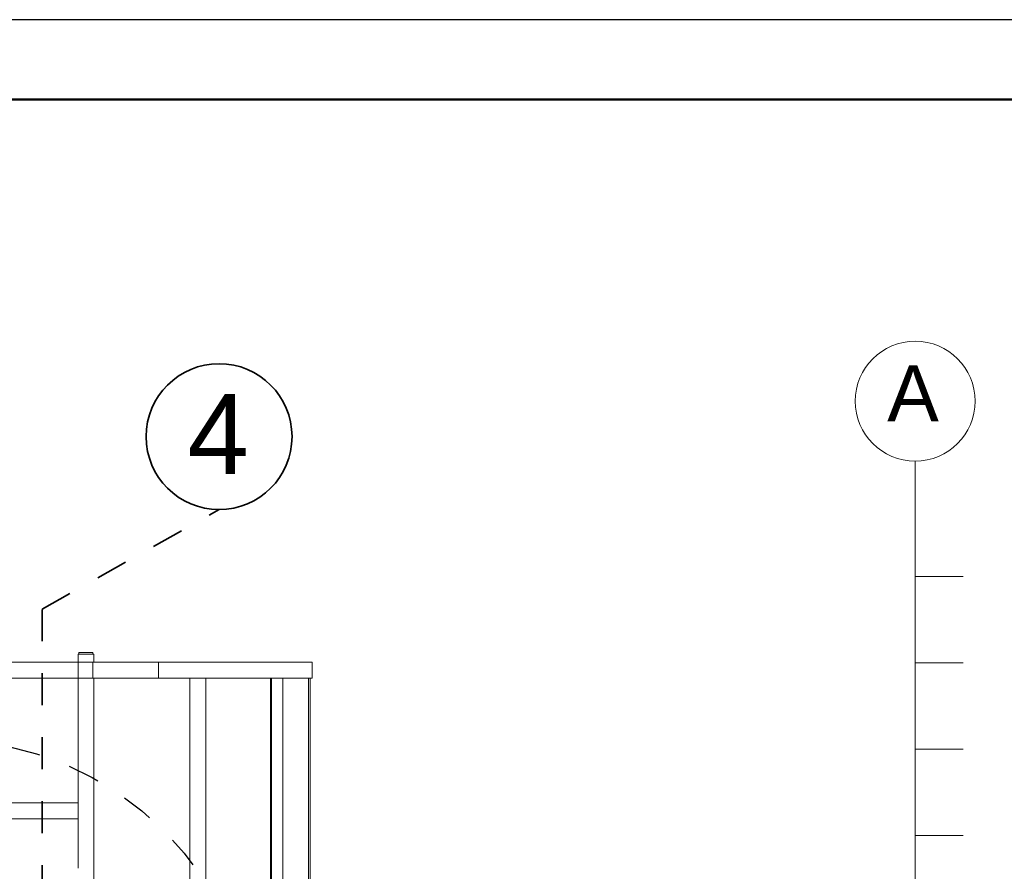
# Model space of a CAD drawing. Header units: metres. Extents: x 1316.5 to 1415.3, y -94.1 to -52.
# Tile 194 of 256: x 1361.4 to 1364.5, y -54.7 to -52. Entities that reach past the tile are written whole.
import ezdxf

# ---------------------------------------------------------------- set-up
doc = ezdxf.new("R2010")
doc.units = ezdxf.units.M
doc.linetypes.add('AUSGEZOGEN', pattern=[0])
doc.linetypes.add('STRICHPUNKT2_S5', pattern=[0.1, 0.07, -0.01, 0.01, -0.01])
for name, color, linetype, lineweight in [('XR$10$Legende', 4, 'AUSGEZOGEN', 13), ('XR$11$Achsen', 4, 'AUSGEZOGEN', 13), ('XR$11$Wand', 1, 'AUSGEZOGEN', 50), ('XR$12$Achsen', 4, 'AUSGEZOGEN', 13), ('XR$12$DETAIL', 7, 'AUSGEZOGEN', 25), ('XR$12$Text 1_100', 3, 'AUSGEZOGEN', 18)]:
    doc.layers.add(name, color=color, linetype=linetype, lineweight=lineweight)
doc.styles.add('ARIAL', font='arial.ttf')

msp = doc.modelspace()

# ---------------------------------------------------------------- linework, layer by layer
at = {"layer": 'XR$10$Legende', "color": 6, "linetype": 'AUSGEZOGEN', "lineweight": 25, "transparency": 33554687}
msp.add_lwpolyline([(1338.7277, -94.0931), (1398.1777, -94.0931), (1398.1777, -52.0431), (1338.7277, -52.0431), (1338.7277, -94.0931)], close=True, dxfattribs=at)
at = {"layer": 'XR$10$Legende', "color": 1, "linetype": 'AUSGEZOGEN', "lineweight": 50, "transparency": 33554687}
msp.add_lwpolyline([(1339.7277, -93.8431), (1397.9277, -93.8431), (1397.9277, -52.2931), (1339.7277, -52.2931), (1339.7277, -93.8431)], close=True, dxfattribs=at)
at = {"layer": 'XR$11$Achsen', "color": 35, "linetype": 'STRICHPUNKT2_S5', "lineweight": 35, "transparency": 33554687}
for p, q in [((1361.4801, -53.8867), (1362.0341, -53.5756)), ((1361.4801, -53.8877), (1361.4801, -65.3381))]:
    msp.add_line(p, q, dxfattribs=at)
at = {"layer": 'XR$11$Wand', "color": 52, "linetype": 'AUSGEZOGEN', "lineweight": 13, "transparency": 33554687}
for p, q in [((1361.5933, -54.0279), (1361.6416, -54.0279)), ((1361.5933, -54.0279), (1361.5933, -54.0589)), ((1361.6395, -54.0229), (1361.5955, -54.0229)), ((1361.5955, -54.0229), (1361.5955, -54.0279)), ((1361.6395, -54.0229), (1361.6395, -54.0279)), ((1361.6416, -54.0279), (1361.6416, -54.0529)), ((1361.6393, -54.0529), (1360.8033, -54.0529)), ((1361.5933, -54.0969), (1361.5933, -54.0589)), ((1361.6393, -54.0529), (1361.8447, -54.0529)), ((1361.6393, -54.0529), (1361.6393, -54.1029)), ((1361.8447, -54.0529), (1362.325, -54.0529)), ((1361.8447, -54.0529), (1361.8447, -54.1029)), ((1362.325, -54.1029), (1362.325, -54.0529)), ((1361.6393, -54.1029), (1360.8033, -54.1029)), ((1361.5933, -54.0969), (1361.5933, -54.6971)), ((1361.6393, -54.1029), (1361.8447, -54.1029)), ((1361.6416, -54.1029), (1361.6416, -55.52)), ((1361.8447, -54.1029), (1362.325, -54.1029)), ((1361.9425, -55.52), (1361.9425, -54.1029)), ((1361.9925, -55.52), (1361.9925, -54.1029)), ((1362.1949, -55.52), (1362.1949, -54.1029)), ((1362.1984, -55.52), (1362.1984, -54.1029)), ((1362.2338, -55.52), (1362.2338, -54.1029)), ((1362.3141, -55.52), (1362.3141, -54.1029)), ((1362.3191, -55.52), (1362.3191, -54.1029)), ((1361.5933, -54.4929), (1360.8533, -54.4929)), ((1361.5933, -54.5429), (1360.8533, -54.5429))]:
    msp.add_line(p, q, dxfattribs=at)
at = {"layer": 'XR$12$Achsen', "color": 35, "linetype": 'AUSGEZOGEN', "lineweight": 35, "transparency": 33554687}
msp.add_circle((1362.0341, -53.3474), 0.2282, dxfattribs=at)
at = {"layer": 'XR$12$DETAIL', "color": 3, "linetype": 'STRICHPUNKT2_S5', "lineweight": 25, "transparency": 33554687}
msp.add_circle((1361.1722, -55.2709), 0.9754, dxfattribs=at)
at = {"layer": 'XR$12$Text 1_100', "color": 7, "linetype": 'AUSGEZOGEN', "lineweight": 18, "transparency": 33554687}
for p, q in [((1364.2124, -53.4239), (1364.2124, -56.2112)), ((1364.2124, -53.7847), (1364.3624, -53.7847)), ((1364.2124, -54.0547), (1364.3624, -54.0547)), ((1364.2124, -54.3247), (1364.3624, -54.3247)), ((1364.2124, -54.5947), (1364.3624, -54.5947))]:
    msp.add_line(p, q, dxfattribs=at)
msp.add_circle((1364.2124, -53.2364), 0.1875, dxfattribs=at)

# ---------------------------------------------------------------- texts
at = {"layer": 'XR$12$Achsen', "color": 35, "linetype": 'AUSGEZOGEN', "lineweight": 35, "transparency": 33554687, "insert": (1361.9351, -53.4644), "char_height": 0.25, "width": 0.319622, "attachment_point": 7, "style": 'ARIAL'}
msp.add_mtext('\\W0.99;4', dxfattribs=at)
at = {"layer": 'XR$12$Text 1_100', "color": 7, "linetype": 'AUSGEZOGEN', "lineweight": 18, "transparency": 33554687, "insert": (1364.1249, -53.1244), "char_height": 0.175, "width": 0.249662, "attachment_point": 1, "style": 'ARIAL'}
msp.add_mtext('\\W0.99;A', dxfattribs=at)

doc.saveas('drawing.dxf')
